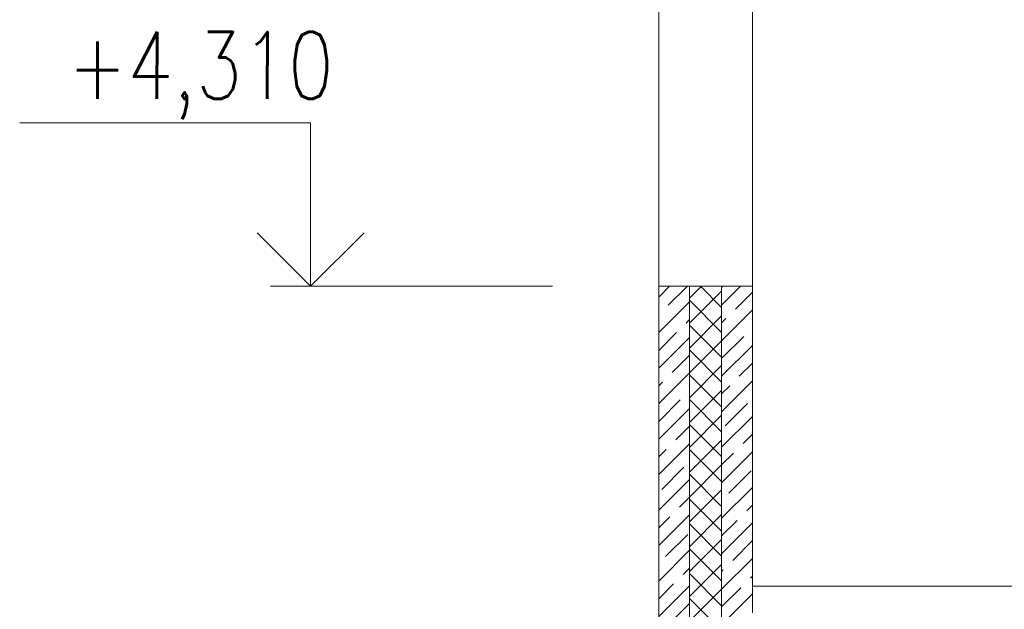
# Model space of a CAD drawing. Header units: millimetres. Extents: x 53645 to 137188, y 78097 to 135542.
# Tile 149 of 256: x 88631 to 92310, y 106783 to 108986. Entities that reach past the tile are written whole.
import ezdxf

# ---------------------------------------------------------------- set-up
doc = ezdxf.new("R2010")
doc.units = ezdxf.units.MM
for name, color, linetype, lineweight in [('hatch', 7, 'Continuous', 5), ('mark', 4, 'Continuous', 15), ('Wall2', 40, 'Continuous', 5)]:
    doc.layers.add(name, color=color, linetype=linetype, lineweight=lineweight)
doc.styles.add('GOST 2.304', font='CS_Gost2304.shx', dxfattribs={"width": 0.8, "oblique": 15})

msp = doc.modelspace()

# ---------------------------------------------------------------- linework, layer by layer
at = {"layer": 'hatch', "color": 251, "lineweight": 0, "ltscale": 75}
for points in [[(91018.8, 107949.2), (91059.6, 107989.9)], [(91054.6, 107918.7), (91125.9, 107989.9)], [(91133.8, 107944.9), (91178.9, 107989.9)], [(91133.8, 107852.1), (91253.8, 107972.1)], [(91253.8, 107910.4), (91174.3, 107989.9)], [(91253.8, 107919.1), (91324.7, 107989.9)], [(91253.8, 107985.4), (91258.4, 107989.9)], [(91305.9, 107904.8), (91368.8, 107967.8)], [(91018.8, 107816.7), (91133.8, 107931.7)], [(91253.8, 107817.6), (91133.8, 107937.6)], [(91253.8, 107786.5), (91368.8, 107901.5)], [(91120.9, 107852.4), (91133.8, 107865.4)], [(91133.8, 107759.3), (91253.8, 107879.3)], [(91253.8, 107852.8), (91270.1, 107869)], [(91018.8, 107750.4), (91085.1, 107816.6)], [(91253.8, 107724.8), (91133.8, 107844.8)], [(91018.8, 107684.1), (91133.8, 107799.1)], [(91133.8, 107666.5), (91253.8, 107786.5)], [(91253.8, 107720.2), (91336.4, 107802.7)], [(91253.8, 107632), (91133.8, 107752)], [(91253.8, 107653.9), (91368.8, 107768.9)], [(91068.5, 107667.5), (91133.8, 107732.8)], [(91319.8, 107653.5), (91368.8, 107702.6)], [(91018.8, 107551.5), (91133.8, 107666.5)], [(91133.8, 107573.7), (91253.8, 107693.7)], [(91018.8, 107617.8), (91032.7, 107631.7)], [(91253.8, 107539.2), (91133.8, 107659.2)], [(91253.8, 107521.3), (91368.8, 107636.3)], [(91133.8, 107480.9), (91253.8, 107600.9)], [(91253.8, 107587.6), (91284, 107617.7)], [(91018.8, 107485.2), (91099, 107565.4)], [(91253.8, 107446.4), (91133.8, 107566.4)], [(91018.8, 107418.9), (91133.8, 107533.9)], [(91267.4, 107468.6), (91350.3, 107551.5)], [(91133.8, 107388.1), (91253.8, 107508.1)], [(91253.8, 107388.7), (91368.8, 107503.7)], [(91082.5, 107416.2), (91133.8, 107467.6)], [(91253.8, 107353.6), (91133.8, 107473.6)], [(91133.8, 107295.3), (91253.8, 107415.3)], [(91333.7, 107402.3), (91368.8, 107437.4)], [(91018.8, 107286.3), (91133.8, 107401.3)], [(91018.8, 107352.6), (91046.7, 107380.4)], [(91253.8, 107260.7), (91133.8, 107380.7)], [(91253.8, 107256.2), (91368.8, 107371.2)], [(91253.8, 107322.4), (91297.9, 107366.5)], [(91030.1, 107231.3), (91112.9, 107314.1)], [(91133.8, 107202.4), (91253.8, 107322.4)], [(91281.3, 107217.3), (91364.2, 107300.2)], [(91018.8, 107153.7), (91133.8, 107268.7)], [(91253.8, 107167.9), (91133.8, 107287.9)], [(91133.8, 107109.6), (91253.8, 107229.6)], [(91253.8, 107123.6), (91368.8, 107238.6)], [(91096.4, 107165), (91133.8, 107202.4)], [(91253.8, 107075.1), (91133.8, 107195.1)], [(91347.6, 107151.1), (91368.8, 107172.3)], [(91018.8, 107021.2), (91133.8, 107136.2)], [(91018.8, 107087.4), (91060.6, 107129.2)], [(91133.8, 107016.8), (91253.8, 107136.8)], [(91253.8, 107057.3), (91311.8, 107115.3)], [(91253.8, 106982.3), (91133.8, 107102.3)], [(91253.8, 106991), (91368.8, 107106)], [(91044, 106980), (91126.9, 107062.9)], [(91133.8, 106924), (91253.8, 107044)], [(91295.3, 106966.1), (91368.8, 107039.7)], [(91018.8, 106888.6), (91133.8, 107003.6)], [(91253.8, 106889.5), (91133.8, 107009.5)], [(91253.8, 106858.4), (91368.8, 106973.4)], [(91110.3, 106913.7), (91133.8, 106937.3)], [(91133.8, 106831.2), (91253.8, 106951.2)], [(91253.8, 106924.7), (91259.5, 106930.3)], [(91253.8, 106796.7), (91133.8, 106916.7)], [(91361.5, 106899.8), (91368.8, 106907.1)], [(91018.8, 106822.3), (91074.5, 106877.9)], [(91018.8, 106756), (91133.8, 106871)], [(91133.8, 106738.4), (91253.8, 106858.4)], [(91253.8, 106792.1), (91325.7, 106864)], [(91253.8, 106703.9), (91133.8, 106823.9)], [(91057.9, 106728.8), (91133.8, 106804.7)]]:
    msp.add_lwpolyline(points, dxfattribs=at)
at = {"layer": 'hatch', "color": 251, "ltscale": 75}
for points in [[(91133.8, 107989.9), (91133.8, 103579.9)], [(91133.8, 103579.9), (91133.8, 107989.9)], [(91253.8, 107989.9), (91253.8, 103579.9)], [(91253.8, 103579.9), (91253.8, 107989.9)]]:
    msp.add_lwpolyline(points, dxfattribs=at)
at = {"layer": 'hatch', "color": 251, "ltscale": 100}
for points in [[(91368.8, 106769.9), (91368.8, 106869.9)], [(91253.8, 106725.8), (91368.8, 106840.8)]]:
    msp.add_lwpolyline(points, dxfattribs=at)
at = {"layer": 'mark', "linetype": 'Continuous', "ltscale": 100}
for points in [[(89717.7, 108599.9), (88630.7, 108599.9)], [(89717.7, 107989.9), (89717.7, 108599.9)], [(89717.7, 107989.9), (89517.7, 108189.9)], [(89717.7, 107989.9), (89917.7, 108189.9)], [(90621.6, 107989.9), (89567.7, 107989.9)]]:
    msp.add_lwpolyline(points, dxfattribs=at)
at = {"layer": 'Wall2', "color": 4, "lineweight": 20, "ltscale": 50}
for p, q in [((91018.8, 107989.9), (91018.8, 109189.9)), ((91368.8, 109189.9), (91368.8, 107989.9))]:
    msp.add_line(p, q, dxfattribs=at)
at = {"layer": 'Wall2', "ltscale": 50}
msp.add_lwpolyline([(91018.8, 103579.9), (91018.8, 107989.9)], dxfattribs=at)
at = {"layer": 'Wall2', "lineweight": 20, "ltscale": 50}
msp.add_lwpolyline([(91018.8, 107989.9), (91368.8, 107989.9)], dxfattribs=at)
at = {"layer": 'Wall2', "ltscale": 75}
msp.add_lwpolyline([(91368.8, 107989.9), (91368.8, 106869.9)], dxfattribs=at)
at = {"layer": 'Wall2', "ltscale": 50}
msp.add_lwpolyline([(91368.8, 106869.9), (96768.8, 106869.9), (96768.8, 106869.9), (91368.8, 106869.9)], close=True, dxfattribs=at)

# ---------------------------------------------------------------- texts
at = {"layer": 'mark', "linetype": 'Continuous', "ltscale": 100, "insert": (88809.4, 108939.9), "char_height": 250, "width": 1215.72, "attachment_point": 1, "style": 'GOST 2.304'}
msp.add_mtext('\\Fsimplex.shx;\\W0.8000000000;\\Q0.2617993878;\\T1.0000000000;\\o\\l+4,310', dxfattribs=at)

doc.saveas('drawing.dxf')
